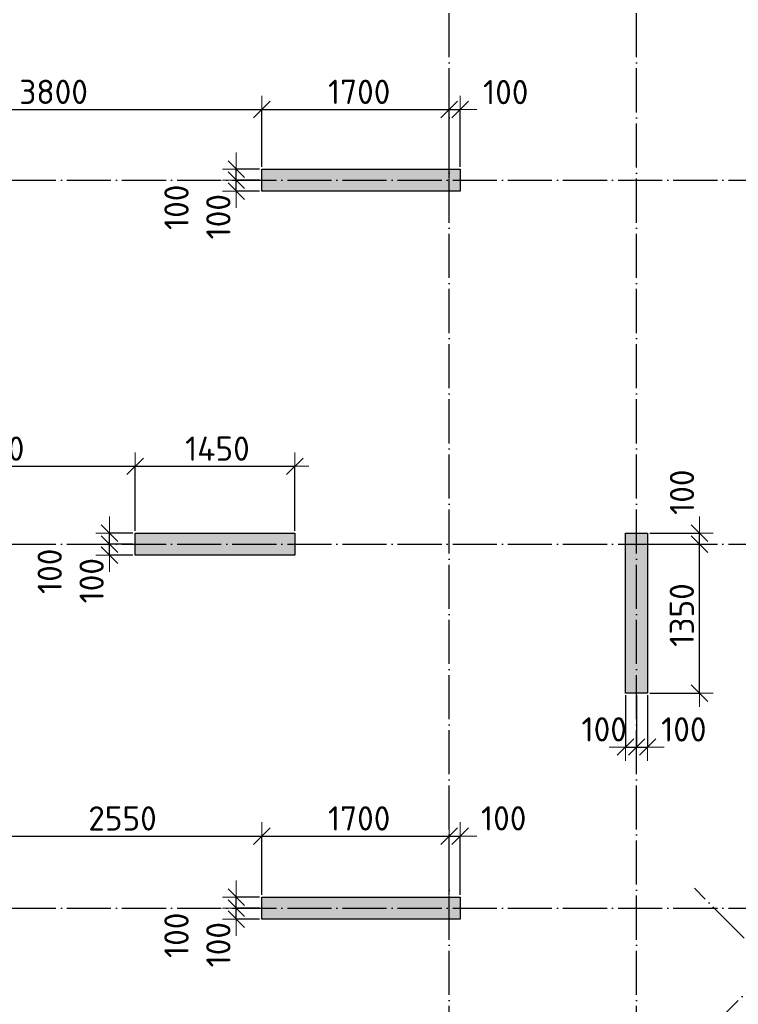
# Model space of a CAD drawing. Header units: millimetres. Extents: x -3495 to 112233, y -3287 to 47686.
# Tile 27 of 43: x 52803 to 59323, y 14329 to 23255. Entities that reach past the tile are written whole.
import ezdxf

# ---------------------------------------------------------------- set-up
doc = ezdxf.new("R2010")
doc.units = ezdxf.units.MM
doc.header["$PDMODE"] = 65
doc.linetypes.add('______11', pattern=[500, 400, -50, 0, -50])
doc.linetypes.add('______5', pattern=[1100, 800, -100, 100, -100])
doc.layers.add('Standard', color=7, linetype='Continuous', lineweight=25)
doc.layers.add('Размерная линия_ общее', color=7, linetype='Continuous', lineweight=13)
doc.layers.add('Осевая линия_ общее', color=7, linetype='______5', lineweight=13, true_color=0xa0a0a0)
doc.styles.add('ISOCPEUR', font='isocpeur.ttf')
doc.dimstyles.new('DIMSTYLE_3', dxfattribs={"dimtxt": 220, "dimasz": 250, "dimexe": 0, "dimexo": 0, "dimgap": 110, "dimtad": 2, "dimdec": 0, "dimrnd": 5, "dimzin": 12, "dimdsep": 46, "dimtxsty": 'ISOCPEUR', "dimblk1": 'ALL_ML_STRICH', "dimblk2": 'ALL_ML_STRICH', "dimsah": 1, "dimcen": 0, "dimclrd": 7, "dimclre": 256, "dimclrt": 7, "dimadec": 0, "dimazin": 0, "dimtfac": 1, "dimtdec": 0, "dimtix": 1, "dimtmove": 2, "dimatfit": 3, "dimfxl": 0, "dimtzin": 0, "dimlwd": 0, "dimlwe": -3, "dimarcsym": 0})
doc.dimstyles.new('DIMSTYLE_8', dxfattribs={"dimtxt": 220, "dimasz": 250, "dimexe": 0, "dimexo": 0, "dimgap": 110, "dimtad": 2, "dimdec": 0, "dimrnd": 5, "dimzin": 12, "dimdsep": 46, "dimtxsty": 'ISOCPEUR', "dimblk1": 'ALL_ML_STRICH', "dimblk2": 'ALL_ML_STRICH', "dimsah": 1, "dimcen": 0, "dimclrd": 7, "dimclre": 256, "dimclrt": 7, "dimadec": 0, "dimazin": 0, "dimtfac": 1, "dimtdec": 0, "dimtix": 1, "dimtmove": 2, "dimatfit": 3, "dimfxl": 0, "dimtvp": 1.2, "dimtzin": 0, "dimlwd": 0, "dimlwe": -3, "dimarcsym": 0})

# ---------------------------------------------------------------- blocks, each defined once
blk = doc.blocks.new('СЛОЖНЫЙ_ОБЪЕКТ_0')
at = {"layer": 'Осевая линия_ общее', "color": 253, "linetype": '______11', "lineweight": -3, "true_color": 0xa0a0a0, "transparency": 33554687}
for p, q in [((56700, -2590), (56700, 47490)), ((58400, -2590), (58400, 47490)), ((47230, 21800), (64410, 21800)), ((50552.2, 5594.3), (66504.5, 21546.6)), ((47230, 18500), (70260, 18500)), ((65387.3, 8917.7), (58924.3, 15380.6)), ((47230, 15200), (76050, 15200))]:
    blk.add_line(p, q, dxfattribs=at)
blk = doc.blocks.new('ALL_ML_STRICH')
at = {"color": 0, "linetype": 'ByBlock', "lineweight": -2}
for p, q in [((0, -0.5), (0, 0.5)), ((-1, 0), (0.5, 0)), ((-0.3, -0.3), (0.3, 0.3))]:
    blk.add_line(p, q, dxfattribs=at)
blk = doc.blocks.new('*D194')
at = {"layer": 'DEFPOINTS', "color": 7, "linetype": 'Continuous', "lineweight": 13, "transparency": 33554687}
for p in [(52450, 15853.8), (52450, 15300), (55000, 15300)]:
    blk.add_point(p, dxfattribs=at)
at = {"layer": 'Размерная линия_ общее', "color": 253, "linetype": 'Continuous', "lineweight": -2, "true_color": 0xa0a0a0, "transparency": 33554687}
for p, q in [((52450, 15320), (52450, 15853.8)), ((55000, 15320), (55000, 15853.8))]:
    blk.add_line(p, q, dxfattribs=at)
at = {"layer": 'Размерная линия_ общее', "color": 7, "linetype": 'Continuous', "lineweight": -2, "transparency": 33554687}
blk.add_line((52450, 15853.8), (55000, 15853.8), dxfattribs=at)
at = {"layer": 'Размерная линия_ общее', "color": 7, "linetype": 'Continuous', "lineweight": 13, "transparency": 33554687, "xscale": 250, "yscale": 250, "zscale": 250, "rotation": 180}
blk.add_blockref('ALL_ML_STRICH', (52450, 15853.8), dxfattribs=at)
at = {"layer": 'Размерная линия_ общее', "color": 7, "linetype": 'Continuous', "lineweight": 13, "transparency": 33554687, "xscale": 250, "yscale": 250, "zscale": 250}
blk.add_blockref('ALL_ML_STRICH', (55000, 15853.8), dxfattribs=at)
at = {"layer": 'Размерная линия_ общее', "color": 7, "linetype": 'Continuous', "lineweight": 13, "transparency": 33554687, "insert": (53736, 16013.8), "char_height": 220, "width": 880, "attachment_point": 5, "style": 'ISOCPEUR'}
blk.add_mtext('\\A1;{2550}', dxfattribs=at)
blk = doc.blocks.new('*D195')
at = {"layer": 'DEFPOINTS', "color": 7, "linetype": 'Continuous', "lineweight": 13, "transparency": 33554687}
for p in [(55000, 15853.8), (55000, 15300), (56700, 15300)]:
    blk.add_point(p, dxfattribs=at)
at = {"layer": 'Размерная линия_ общее', "color": 253, "linetype": 'Continuous', "lineweight": -2, "true_color": 0xa0a0a0, "transparency": 33554687}
for p, q in [((55000, 15320), (55000, 15853.8)), ((56700, 15320), (56700, 15853.8))]:
    blk.add_line(p, q, dxfattribs=at)
at = {"layer": 'Размерная линия_ общее', "color": 7, "linetype": 'Continuous', "lineweight": -2, "transparency": 33554687}
blk.add_line((55000, 15853.8), (56700, 15853.8), dxfattribs=at)
at = {"layer": 'Размерная линия_ общее', "color": 7, "linetype": 'Continuous', "lineweight": 13, "transparency": 33554687, "xscale": 250, "yscale": 250, "zscale": 250, "rotation": 180}
blk.add_blockref('ALL_ML_STRICH', (55000, 15853.8), dxfattribs=at)
at = {"layer": 'Размерная линия_ общее', "color": 7, "linetype": 'Continuous', "lineweight": 13, "transparency": 33554687, "xscale": 250, "yscale": 250, "zscale": 250}
blk.add_blockref('ALL_ML_STRICH', (56700, 15853.8), dxfattribs=at)
at = {"layer": 'Размерная линия_ общее', "color": 7, "linetype": 'Continuous', "lineweight": 13, "transparency": 33554687, "insert": (55883, 16013.8), "char_height": 220, "width": 880, "attachment_point": 5, "style": 'ISOCPEUR'}
blk.add_mtext('\\A1;{1700}', dxfattribs=at)
blk = doc.blocks.new('*D196')
at = {"layer": 'DEFPOINTS', "color": 7, "linetype": 'Continuous', "lineweight": 13, "transparency": 33554687}
for p in [(56700, 15853.8), (56700, 15300), (56800, 15300)]:
    blk.add_point(p, dxfattribs=at)
at = {"layer": 'Размерная линия_ общее', "color": 253, "linetype": 'Continuous', "lineweight": -2, "true_color": 0xa0a0a0, "transparency": 33554687}
for p, q in [((56700, 15320), (56700, 15853.8)), ((56800, 15320), (56800, 15853.8))]:
    blk.add_line(p, q, dxfattribs=at)
at = {"layer": 'Размерная линия_ общее', "color": 7, "linetype": 'Continuous', "lineweight": -2, "transparency": 33554687}
blk.add_line((56700, 15853.8), (56800, 15853.8), dxfattribs=at)
at = {"layer": 'Размерная линия_ общее', "color": 7, "linetype": 'Continuous', "lineweight": 13, "transparency": 33554687, "xscale": 250, "yscale": 250, "zscale": 250}
blk.add_blockref('ALL_ML_STRICH', (56800, 15853.8), dxfattribs=at)
at = {"layer": 'Размерная линия_ общее', "color": 7, "linetype": 'Continuous', "lineweight": 13, "transparency": 33554687, "xscale": 250, "yscale": 250, "zscale": 250, "rotation": 180}
blk.add_blockref('ALL_ML_STRICH', (56700, 15853.8), dxfattribs=at)
at = {"layer": 'Размерная линия_ общее', "color": 7, "linetype": 'Continuous', "lineweight": 13, "transparency": 33554687, "insert": (57194.2, 16014.5), "char_height": 220, "width": 660, "attachment_point": 5, "style": 'ISOCPEUR'}
blk.add_mtext('\\A1;{100}', dxfattribs=at)
blk = doc.blocks.new('*D198')
at = {"layer": 'DEFPOINTS', "color": 7, "linetype": 'Continuous', "lineweight": 13, "transparency": 33554687}
for p in [(51200, 22441.1), (51200, 21900), (55000, 21900)]:
    blk.add_point(p, dxfattribs=at)
at = {"layer": 'Размерная линия_ общее', "color": 253, "linetype": 'Continuous', "lineweight": -2, "true_color": 0xa0a0a0, "transparency": 33554687}
for p, q in [((51200, 21920), (51200, 22441.1)), ((55000, 21920), (55000, 22441.1))]:
    blk.add_line(p, q, dxfattribs=at)
at = {"layer": 'Размерная линия_ общее', "color": 7, "linetype": 'Continuous', "lineweight": -2, "transparency": 33554687}
blk.add_line((51200, 22441.1), (55000, 22441.1), dxfattribs=at)
at = {"layer": 'Размерная линия_ общее', "color": 7, "linetype": 'Continuous', "lineweight": 13, "transparency": 33554687, "xscale": 250, "yscale": 250, "zscale": 250, "rotation": 180}
blk.add_blockref('ALL_ML_STRICH', (51200, 22441.1), dxfattribs=at)
at = {"layer": 'Размерная линия_ общее', "color": 7, "linetype": 'Continuous', "lineweight": 13, "transparency": 33554687, "xscale": 250, "yscale": 250, "zscale": 250}
blk.add_blockref('ALL_ML_STRICH', (55000, 22441.1), dxfattribs=at)
at = {"layer": 'Размерная линия_ общее', "color": 7, "linetype": 'Continuous', "lineweight": 13, "transparency": 33554687, "insert": (53111, 22601.1), "char_height": 220, "width": 880, "attachment_point": 5, "style": 'ISOCPEUR'}
blk.add_mtext('\\A1;{3800}', dxfattribs=at)
blk = doc.blocks.new('*D199')
at = {"layer": 'DEFPOINTS', "color": 7, "linetype": 'Continuous', "lineweight": 13, "transparency": 33554687}
for p in [(55000, 22441.1), (55000, 21900), (56700, 21800)]:
    blk.add_point(p, dxfattribs=at)
at = {"layer": 'Размерная линия_ общее', "color": 253, "linetype": 'Continuous', "lineweight": -2, "true_color": 0xa0a0a0, "transparency": 33554687}
for p, q in [((55000, 21920), (55000, 22441.1)), ((56700, 21820), (56700, 22441.1))]:
    blk.add_line(p, q, dxfattribs=at)
at = {"layer": 'Размерная линия_ общее', "color": 7, "linetype": 'Continuous', "lineweight": -2, "transparency": 33554687}
blk.add_line((55000, 22441.1), (56700, 22441.1), dxfattribs=at)
at = {"layer": 'Размерная линия_ общее', "color": 7, "linetype": 'Continuous', "lineweight": 13, "transparency": 33554687, "xscale": 250, "yscale": 250, "zscale": 250, "rotation": 180}
blk.add_blockref('ALL_ML_STRICH', (55000, 22441.1), dxfattribs=at)
at = {"layer": 'Размерная линия_ общее', "color": 7, "linetype": 'Continuous', "lineweight": 13, "transparency": 33554687, "xscale": 250, "yscale": 250, "zscale": 250}
blk.add_blockref('ALL_ML_STRICH', (56700, 22441.1), dxfattribs=at)
at = {"layer": 'Размерная линия_ общее', "color": 7, "linetype": 'Continuous', "lineweight": 13, "transparency": 33554687, "insert": (55883, 22601.1), "char_height": 220, "width": 880, "attachment_point": 5, "style": 'ISOCPEUR'}
blk.add_mtext('\\A1;{1700}', dxfattribs=at)
blk = doc.blocks.new('*D200')
at = {"layer": 'DEFPOINTS', "color": 7, "linetype": 'Continuous', "lineweight": 13, "transparency": 33554687}
for p in [(56700, 22441.1), (56800, 21900), (56700, 21800)]:
    blk.add_point(p, dxfattribs=at)
at = {"layer": 'Размерная линия_ общее', "color": 253, "linetype": 'Continuous', "lineweight": -2, "true_color": 0xa0a0a0, "transparency": 33554687}
for p, q in [((56700, 21820), (56700, 22441.1)), ((56800, 21920), (56800, 22441.1))]:
    blk.add_line(p, q, dxfattribs=at)
at = {"layer": 'Размерная линия_ общее', "color": 7, "linetype": 'Continuous', "lineweight": -2, "transparency": 33554687}
blk.add_line((56700, 22441.1), (56800, 22441.1), dxfattribs=at)
at = {"layer": 'Размерная линия_ общее', "color": 7, "linetype": 'Continuous', "lineweight": 13, "transparency": 33554687, "xscale": 250, "yscale": 250, "zscale": 250}
blk.add_blockref('ALL_ML_STRICH', (56800, 22441.1), dxfattribs=at)
at = {"layer": 'Размерная линия_ общее', "color": 7, "linetype": 'Continuous', "lineweight": 13, "transparency": 33554687, "xscale": 250, "yscale": 250, "zscale": 250, "rotation": 180}
blk.add_blockref('ALL_ML_STRICH', (56700, 22441.1), dxfattribs=at)
at = {"layer": 'Размерная линия_ общее', "color": 7, "linetype": 'Continuous', "lineweight": 13, "transparency": 33554687, "insert": (57212.7, 22598.8), "char_height": 220, "width": 660, "attachment_point": 5, "style": 'ISOCPEUR'}
blk.add_mtext('\\A1;{100}', dxfattribs=at)
blk = doc.blocks.new('*D202')
at = {"layer": 'DEFPOINTS', "color": 7, "linetype": 'Continuous', "lineweight": 13, "transparency": 33554687}
for p in [(51200, 19206.4), (51200, 18600), (53850, 18600)]:
    blk.add_point(p, dxfattribs=at)
at = {"layer": 'Размерная линия_ общее', "color": 253, "linetype": 'Continuous', "lineweight": -2, "true_color": 0xa0a0a0, "transparency": 33554687}
for p, q in [((51200, 18620), (51200, 19206.4)), ((53850, 18620), (53850, 19206.4))]:
    blk.add_line(p, q, dxfattribs=at)
at = {"layer": 'Размерная линия_ общее', "color": 7, "linetype": 'Continuous', "lineweight": -2, "transparency": 33554687}
blk.add_line((51200, 19206.4), (53850, 19206.4), dxfattribs=at)
at = {"layer": 'Размерная линия_ общее', "color": 7, "linetype": 'Continuous', "lineweight": 13, "transparency": 33554687, "xscale": 250, "yscale": 250, "zscale": 250, "rotation": 180}
blk.add_blockref('ALL_ML_STRICH', (51200, 19206.4), dxfattribs=at)
at = {"layer": 'Размерная линия_ общее', "color": 7, "linetype": 'Continuous', "lineweight": 13, "transparency": 33554687, "xscale": 250, "yscale": 250, "zscale": 250}
blk.add_blockref('ALL_ML_STRICH', (53850, 19206.4), dxfattribs=at)
at = {"layer": 'Размерная линия_ общее', "color": 7, "linetype": 'Continuous', "lineweight": 13, "transparency": 33554687, "insert": (52536, 19366.4), "char_height": 220, "width": 880, "attachment_point": 5, "style": 'ISOCPEUR'}
blk.add_mtext('\\A1;{2650}', dxfattribs=at)
blk = doc.blocks.new('*D203')
at = {"layer": 'DEFPOINTS', "color": 7, "linetype": 'Continuous', "lineweight": 13, "transparency": 33554687}
for p in [(53850, 19206.4), (53850, 18600), (55300, 18600)]:
    blk.add_point(p, dxfattribs=at)
at = {"layer": 'Размерная линия_ общее', "color": 253, "linetype": 'Continuous', "lineweight": -2, "true_color": 0xa0a0a0, "transparency": 33554687}
for p, q in [((53850, 18620), (53850, 19206.4)), ((55300, 18620), (55300, 19206.4))]:
    blk.add_line(p, q, dxfattribs=at)
at = {"layer": 'Размерная линия_ общее', "color": 7, "linetype": 'Continuous', "lineweight": -2, "transparency": 33554687}
blk.add_line((53850, 19206.4), (55300, 19206.4), dxfattribs=at)
at = {"layer": 'Размерная линия_ общее', "color": 7, "linetype": 'Continuous', "lineweight": 13, "transparency": 33554687, "xscale": 250, "yscale": 250, "zscale": 250, "rotation": 180}
blk.add_blockref('ALL_ML_STRICH', (53850, 19206.4), dxfattribs=at)
at = {"layer": 'Размерная линия_ общее', "color": 7, "linetype": 'Continuous', "lineweight": 13, "transparency": 33554687, "xscale": 250, "yscale": 250, "zscale": 250}
blk.add_blockref('ALL_ML_STRICH', (55300, 19206.4), dxfattribs=at)
at = {"layer": 'Размерная линия_ общее', "color": 7, "linetype": 'Continuous', "lineweight": 13, "transparency": 33554687, "insert": (54597, 19366.4), "char_height": 220, "width": 880, "attachment_point": 5, "style": 'ISOCPEUR'}
blk.add_mtext('\\A1;{1450}', dxfattribs=at)
blk = doc.blocks.new('*D218')
at = {"layer": 'DEFPOINTS', "color": 7, "linetype": 'Continuous', "lineweight": 13, "transparency": 33554687}
for p in [(58500, 18500), (58500, 17150), (58970.1, 17150)]:
    blk.add_point(p, dxfattribs=at)
at = {"layer": 'Размерная линия_ общее', "color": 253, "linetype": 'Continuous', "lineweight": -2, "true_color": 0xa0a0a0, "transparency": 33554687}
for p, q in [((58520, 18500), (58970.1, 18500)), ((58520, 17150), (58970.1, 17150))]:
    blk.add_line(p, q, dxfattribs=at)
at = {"layer": 'Размерная линия_ общее', "color": 7, "linetype": 'Continuous', "lineweight": -2, "transparency": 33554687}
blk.add_line((58970.1, 17150), (58970.1, 18500), dxfattribs=at)
at = {"layer": 'Размерная линия_ общее', "color": 7, "linetype": 'Continuous', "lineweight": 13, "transparency": 33554687, "xscale": 250, "yscale": 250, "zscale": 250}
for p, rotation in [((58970.1, 18500), 90), ((58970.1, 17150), 270)]:
    blk.add_blockref('ALL_ML_STRICH', p, dxfattribs=dict(at, rotation=rotation))
at = {"layer": 'Размерная линия_ общее', "color": 7, "linetype": 'Continuous', "lineweight": 13, "transparency": 33554687, "insert": (58810.1, 17858), "char_height": 220, "width": 880, "attachment_point": 5, "rotation": 90, "style": 'ISOCPEUR'}
blk.add_mtext('\\A1;{1350}', dxfattribs=at)
blk = doc.blocks.new('*D219')
at = {"layer": 'DEFPOINTS', "color": 7, "linetype": 'Continuous', "lineweight": 13, "transparency": 33554687}
for p in [(58500, 18600), (58500, 18500), (58970.1, 18500)]:
    blk.add_point(p, dxfattribs=at)
at = {"layer": 'Размерная линия_ общее', "color": 253, "linetype": 'Continuous', "lineweight": -2, "true_color": 0xa0a0a0, "transparency": 33554687}
for p, q in [((58520, 18600), (58970.1, 18600)), ((58520, 18500), (58970.1, 18500))]:
    blk.add_line(p, q, dxfattribs=at)
at = {"layer": 'Размерная линия_ общее', "color": 7, "linetype": 'Continuous', "lineweight": -2, "transparency": 33554687}
blk.add_line((58970.1, 18500), (58970.1, 18600), dxfattribs=at)
at = {"layer": 'Размерная линия_ общее', "color": 7, "linetype": 'Continuous', "lineweight": 13, "transparency": 33554687, "xscale": 250, "yscale": 250, "zscale": 250}
for p, rotation in [((58970.1, 18500), 270), ((58970.1, 18600), 90)]:
    blk.add_blockref('ALL_ML_STRICH', p, dxfattribs=dict(at, rotation=rotation))
at = {"layer": 'Размерная линия_ общее', "color": 7, "linetype": 'Continuous', "lineweight": 13, "transparency": 33554687, "insert": (58811.5, 18971.4), "char_height": 220, "width": 660, "attachment_point": 5, "rotation": 90, "style": 'ISOCPEUR'}
blk.add_mtext('\\A1;{100}', dxfattribs=at)
blk = doc.blocks.new('*D242')
at = {"layer": 'DEFPOINTS', "color": 7, "linetype": 'Continuous', "lineweight": 13, "transparency": 33554687}
for p in [(55000, 21800), (54768, 21700), (55000, 21700)]:
    blk.add_point(p, dxfattribs=at)
at = {"layer": 'Размерная линия_ общее', "color": 253, "linetype": 'Continuous', "lineweight": -2, "true_color": 0xa0a0a0, "transparency": 33554687}
for p, q in [((54980, 21800), (54768, 21800)), ((54980, 21700), (54768, 21700))]:
    blk.add_line(p, q, dxfattribs=at)
at = {"layer": 'Размерная линия_ общее', "color": 7, "linetype": 'Continuous', "lineweight": -2, "transparency": 33554687}
blk.add_line((54768, 21700), (54768, 21800), dxfattribs=at)
at = {"layer": 'Размерная линия_ общее', "color": 7, "linetype": 'Continuous', "lineweight": 13, "transparency": 33554687, "xscale": 250, "yscale": 250, "zscale": 250}
for p, rotation in [((54768, 21700), 270), ((54768, 21800), 90)]:
    blk.add_blockref('ALL_ML_STRICH', p, dxfattribs=dict(at, rotation=rotation))
at = {"layer": 'Размерная линия_ общее', "color": 7, "linetype": 'Continuous', "lineweight": 13, "transparency": 33554687, "insert": (54605.6, 21468.8), "char_height": 220, "width": 660, "attachment_point": 5, "rotation": 90, "style": 'ISOCPEUR'}
blk.add_mtext('\\A1;{100}', dxfattribs=at)
blk = doc.blocks.new('*D243')
at = {"layer": 'DEFPOINTS', "color": 7, "linetype": 'Continuous', "lineweight": 13, "transparency": 33554687}
for p in [(55000, 21900), (54768, 21800), (55000, 21800)]:
    blk.add_point(p, dxfattribs=at)
at = {"layer": 'Размерная линия_ общее', "color": 253, "linetype": 'Continuous', "lineweight": -2, "true_color": 0xa0a0a0, "transparency": 33554687}
for p, q in [((54980, 21900), (54768, 21900)), ((54980, 21800), (54768, 21800))]:
    blk.add_line(p, q, dxfattribs=at)
at = {"layer": 'Размерная линия_ общее', "color": 7, "linetype": 'Continuous', "lineweight": -2, "transparency": 33554687}
blk.add_line((54768, 21800), (54768, 21900), dxfattribs=at)
at = {"layer": 'Размерная линия_ общее', "color": 7, "linetype": 'Continuous', "lineweight": 13, "transparency": 33554687, "xscale": 250, "yscale": 250, "zscale": 250}
for p, rotation in [((54768, 21800), 270), ((54768, 21900), 90)]:
    blk.add_blockref('ALL_ML_STRICH', p, dxfattribs=dict(at, rotation=rotation))
at = {"layer": 'Размерная линия_ общее', "color": 7, "linetype": 'Continuous', "lineweight": 13, "transparency": 33554687, "insert": (54225.6, 21554.1), "char_height": 220, "width": 660, "attachment_point": 5, "rotation": 90, "style": 'ISOCPEUR'}
blk.add_mtext('\\A1;{100}', dxfattribs=at)
blk = doc.blocks.new('*D246')
at = {"layer": 'DEFPOINTS', "color": 7, "linetype": 'Continuous', "lineweight": 13, "transparency": 33554687}
for p in [(53850, 18500), (53618, 18400), (53850, 18400)]:
    blk.add_point(p, dxfattribs=at)
at = {"layer": 'Размерная линия_ общее', "color": 253, "linetype": 'Continuous', "lineweight": -2, "true_color": 0xa0a0a0, "transparency": 33554687}
for p, q in [((53830, 18500), (53618, 18500)), ((53830, 18400), (53618, 18400))]:
    blk.add_line(p, q, dxfattribs=at)
at = {"layer": 'Размерная линия_ общее', "color": 7, "linetype": 'Continuous', "lineweight": -2, "transparency": 33554687}
blk.add_line((53618, 18400), (53618, 18500), dxfattribs=at)
at = {"layer": 'Размерная линия_ общее', "color": 7, "linetype": 'Continuous', "lineweight": 13, "transparency": 33554687, "xscale": 250, "yscale": 250, "zscale": 250}
for p, rotation in [((53618, 18400), 270), ((53618, 18500), 90)]:
    blk.add_blockref('ALL_ML_STRICH', p, dxfattribs=dict(at, rotation=rotation))
at = {"layer": 'Размерная линия_ общее', "color": 7, "linetype": 'Continuous', "lineweight": 13, "transparency": 33554687, "insert": (53455.6, 18168.8), "char_height": 220, "width": 660, "attachment_point": 5, "rotation": 90, "style": 'ISOCPEUR'}
blk.add_mtext('\\A1;{100}', dxfattribs=at)
blk = doc.blocks.new('*D247')
at = {"layer": 'DEFPOINTS', "color": 7, "linetype": 'Continuous', "lineweight": 13, "transparency": 33554687}
for p in [(53850, 18600), (53618, 18500), (53850, 18500)]:
    blk.add_point(p, dxfattribs=at)
at = {"layer": 'Размерная линия_ общее', "color": 253, "linetype": 'Continuous', "lineweight": -2, "true_color": 0xa0a0a0, "transparency": 33554687}
for p, q in [((53830, 18600), (53618, 18600)), ((53830, 18500), (53618, 18500))]:
    blk.add_line(p, q, dxfattribs=at)
at = {"layer": 'Размерная линия_ общее', "color": 7, "linetype": 'Continuous', "lineweight": -2, "transparency": 33554687}
blk.add_line((53618, 18500), (53618, 18600), dxfattribs=at)
at = {"layer": 'Размерная линия_ общее', "color": 7, "linetype": 'Continuous', "lineweight": 13, "transparency": 33554687, "xscale": 250, "yscale": 250, "zscale": 250}
for p, rotation in [((53618, 18500), 270), ((53618, 18600), 90)]:
    blk.add_blockref('ALL_ML_STRICH', p, dxfattribs=dict(at, rotation=rotation))
at = {"layer": 'Размерная линия_ общее', "color": 7, "linetype": 'Continuous', "lineweight": 13, "transparency": 33554687, "insert": (53075.6, 18254.1), "char_height": 220, "width": 660, "attachment_point": 5, "rotation": 90, "style": 'ISOCPEUR'}
blk.add_mtext('\\A1;{100}', dxfattribs=at)
blk = doc.blocks.new('*D248')
at = {"layer": 'DEFPOINTS', "color": 7, "linetype": 'Continuous', "lineweight": 13, "transparency": 33554687}
for p in [(55000, 15200), (54768, 15100), (55000, 15100)]:
    blk.add_point(p, dxfattribs=at)
at = {"layer": 'Размерная линия_ общее', "color": 253, "linetype": 'Continuous', "lineweight": -2, "true_color": 0xa0a0a0, "transparency": 33554687}
for p, q in [((54980, 15200), (54768, 15200)), ((54980, 15100), (54768, 15100))]:
    blk.add_line(p, q, dxfattribs=at)
at = {"layer": 'Размерная линия_ общее', "color": 7, "linetype": 'Continuous', "lineweight": -2, "transparency": 33554687}
blk.add_line((54768, 15100), (54768, 15200), dxfattribs=at)
at = {"layer": 'Размерная линия_ общее', "color": 7, "linetype": 'Continuous', "lineweight": 13, "transparency": 33554687, "xscale": 250, "yscale": 250, "zscale": 250}
for p, rotation in [((54768, 15100), 270), ((54768, 15200), 90)]:
    blk.add_blockref('ALL_ML_STRICH', p, dxfattribs=dict(at, rotation=rotation))
at = {"layer": 'Размерная линия_ общее', "color": 7, "linetype": 'Continuous', "lineweight": 13, "transparency": 33554687, "insert": (54605.6, 14868.8), "char_height": 220, "width": 660, "attachment_point": 5, "rotation": 90, "style": 'ISOCPEUR'}
blk.add_mtext('\\A1;{100}', dxfattribs=at)
blk = doc.blocks.new('*D249')
at = {"layer": 'DEFPOINTS', "color": 7, "linetype": 'Continuous', "lineweight": 13, "transparency": 33554687}
for p in [(55000, 15300), (54768, 15200), (55000, 15200)]:
    blk.add_point(p, dxfattribs=at)
at = {"layer": 'Размерная линия_ общее', "color": 253, "linetype": 'Continuous', "lineweight": -2, "true_color": 0xa0a0a0, "transparency": 33554687}
for p, q in [((54980, 15300), (54768, 15300)), ((54980, 15200), (54768, 15200))]:
    blk.add_line(p, q, dxfattribs=at)
at = {"layer": 'Размерная линия_ общее', "color": 7, "linetype": 'Continuous', "lineweight": -2, "transparency": 33554687}
blk.add_line((54768, 15200), (54768, 15300), dxfattribs=at)
at = {"layer": 'Размерная линия_ общее', "color": 7, "linetype": 'Continuous', "lineweight": 13, "transparency": 33554687, "xscale": 250, "yscale": 250, "zscale": 250}
for p, rotation in [((54768, 15200), 270), ((54768, 15300), 90)]:
    blk.add_blockref('ALL_ML_STRICH', p, dxfattribs=dict(at, rotation=rotation))
at = {"layer": 'Размерная линия_ общее', "color": 7, "linetype": 'Continuous', "lineweight": 13, "transparency": 33554687, "insert": (54225.6, 14954.1), "char_height": 220, "width": 660, "attachment_point": 5, "rotation": 90, "style": 'ISOCPEUR'}
blk.add_mtext('\\A1;{100}', dxfattribs=at)
blk = doc.blocks.new('*D310')
at = {"layer": 'DEFPOINTS', "color": 7, "linetype": 'Continuous', "lineweight": 13, "transparency": 33554687}
for p in [(58300, 17150), (58400, 17150), (58300, 16660.9)]:
    blk.add_point(p, dxfattribs=at)
at = {"layer": 'Размерная линия_ общее', "color": 253, "linetype": 'Continuous', "lineweight": -2, "true_color": 0xa0a0a0, "transparency": 33554687}
for p, q in [((58300, 17130), (58300, 16660.9)), ((58400, 17130), (58400, 16660.9))]:
    blk.add_line(p, q, dxfattribs=at)
at = {"layer": 'Размерная линия_ общее', "color": 7, "linetype": 'Continuous', "lineweight": -2, "transparency": 33554687}
blk.add_line((58300, 16660.9), (58400, 16660.9), dxfattribs=at)
at = {"layer": 'Размерная линия_ общее', "color": 7, "linetype": 'Continuous', "lineweight": 13, "transparency": 33554687, "xscale": 250, "yscale": 250, "zscale": 250}
blk.add_blockref('ALL_ML_STRICH', (58400, 16660.9), dxfattribs=at)
at = {"layer": 'Размерная линия_ общее', "color": 7, "linetype": 'Continuous', "lineweight": 13, "transparency": 33554687, "xscale": 250, "yscale": 250, "zscale": 250, "rotation": 180}
blk.add_blockref('ALL_ML_STRICH', (58300, 16660.9), dxfattribs=at)
at = {"layer": 'Размерная линия_ общее', "color": 7, "linetype": 'Continuous', "lineweight": 13, "transparency": 33554687, "insert": (58106, 16821.2), "char_height": 220, "width": 660, "attachment_point": 5, "style": 'ISOCPEUR'}
blk.add_mtext('\\A1;{100}', dxfattribs=at)
blk = doc.blocks.new('*D311')
at = {"layer": 'DEFPOINTS', "color": 7, "linetype": 'Continuous', "lineweight": 13, "transparency": 33554687}
for p in [(58400, 17150), (58500, 17150), (58400, 16660.9)]:
    blk.add_point(p, dxfattribs=at)
at = {"layer": 'Размерная линия_ общее', "color": 253, "linetype": 'Continuous', "lineweight": -2, "true_color": 0xa0a0a0, "transparency": 33554687}
for p, q in [((58400, 17130), (58400, 16660.9)), ((58500, 17130), (58500, 16660.9))]:
    blk.add_line(p, q, dxfattribs=at)
at = {"layer": 'Размерная линия_ общее', "color": 7, "linetype": 'Continuous', "lineweight": -2, "transparency": 33554687}
blk.add_line((58400, 16660.9), (58500, 16660.9), dxfattribs=at)
at = {"layer": 'Размерная линия_ общее', "color": 7, "linetype": 'Continuous', "lineweight": 13, "transparency": 33554687, "xscale": 250, "yscale": 250, "zscale": 250}
blk.add_blockref('ALL_ML_STRICH', (58500, 16660.9), dxfattribs=at)
at = {"layer": 'Размерная линия_ общее', "color": 7, "linetype": 'Continuous', "lineweight": 13, "transparency": 33554687, "xscale": 250, "yscale": 250, "zscale": 250, "rotation": 180}
blk.add_blockref('ALL_ML_STRICH', (58400, 16660.9), dxfattribs=at)
at = {"layer": 'Размерная линия_ общее', "color": 7, "linetype": 'Continuous', "lineweight": 13, "transparency": 33554687, "insert": (58828.5, 16820.9), "char_height": 220, "width": 660, "attachment_point": 5, "style": 'ISOCPEUR'}
blk.add_mtext('\\A1;{100}', dxfattribs=at)

msp = doc.modelspace()

# ---------------------------------------------------------------- hatches: boundary and pattern name
at = {"linetype": 'Continuous', "lineweight": 13, "transparency": 33554687}
for points in [[(55000, 21900), (55000, 21700), (56800, 21700), (56800, 21900)], [(55300, 18400), (55300, 18600), (53850, 18600), (53850, 18400)], [(55000, 15300), (55000, 15100), (56800, 15100), (56800, 15300)]]:
    msp.add_hatch(color=7, dxfattribs=at).paths.add_polyline_path(points)
at = {"layer": 'Standard', "linetype": 'Continuous', "lineweight": 13, "transparency": 33554687}
msp.add_hatch(color=7, dxfattribs=at).paths.add_polyline_path([(58300, 17150), (58500, 17150), (58500, 18600), (58300, 18600)])

# ---------------------------------------------------------------- linework, layer by layer
at = {"color": 7, "linetype": 'Continuous', "lineweight": -3, "transparency": 33554687}
for p, q in [((55000, 21700), (55000, 21900)), ((55000, 21900), (56800, 21900)), ((56800, 21900), (56800, 21700)), ((56800, 21700), (55000, 21700)), ((53850, 18400), (53850, 18600)), ((53850, 18600), (55300, 18600)), ((55300, 18600), (55300, 18400)), ((55300, 18400), (53850, 18400)), ((55000, 15100), (55000, 15300)), ((55000, 15300), (56800, 15300)), ((56800, 15300), (56800, 15100)), ((56800, 15100), (55000, 15100))]:
    msp.add_line(p, q, dxfattribs=at)
at = {"layer": 'Standard', "color": 7, "linetype": 'Continuous', "lineweight": -3, "transparency": 33554687}
for p, q in [((58300, 17150), (58300, 18600)), ((58300, 18600), (58500, 18600)), ((58500, 18600), (58500, 17150)), ((58500, 17150), (58300, 17150))]:
    msp.add_line(p, q, dxfattribs=at)

# ---------------------------------------------------------------- block references
at = {"layer": 'Осевая линия_ общее', "color": 253, "linetype": '______11', "lineweight": -3, "true_color": 0xa0a0a0, "transparency": 33554687}
msp.add_blockref('СЛОЖНЫЙ_ОБЪЕКТ_0', (0, 0), dxfattribs=at)

# ---------------------------------------------------------------- dimensions: what is measured, and where the dimension line sits
at = {"layer": 'Размерная линия_ общее', "color": 7, "linetype": 'Continuous', "lineweight": 13, "transparency": 33554687}
for base, p1, p2, dimstyle, picture, middle in [((55000, 22441.1), (51200, 21920), (55000, 21920), 'DIMSTYLE_3', '*D198', (53111, 22601.1)), ((56700, 22441.1), (55000, 21920), (56700, 21820), 'DIMSTYLE_3', '*D199', (55883, 22601.1)), ((56800, 22441.1), (56700, 21820), (56800, 21920), 'DIMSTYLE_8', '*D200', (57212.7, 22598.8)), ((53850, 19206.4), (51200, 18620), (53850, 18620), 'DIMSTYLE_3', '*D202', (52536, 19366.4)), ((55300, 19206.4), (53850, 18620), (55300, 18620), 'DIMSTYLE_3', '*D203', (54597, 19366.4)), ((58400, 16660.9), (58300, 17130), (58400, 17130), 'DIMSTYLE_8', '*D310', (58106, 16821.2)), ((58500, 16660.9), (58400, 17130), (58500, 17130), 'DIMSTYLE_8', '*D311', (58828.5, 16820.9)), ((55000, 15853.8), (52450, 15320), (55000, 15320), 'DIMSTYLE_3', '*D194', (53736, 16013.8)), ((56700, 15853.8), (55000, 15320), (56700, 15320), 'DIMSTYLE_3', '*D195', (55883, 16013.8)), ((56800, 15853.8), (56700, 15320), (56800, 15320), 'DIMSTYLE_8', '*D196', (57194.2, 16014.5))]:
    dim = msp.add_linear_dim(base=base, p1=p1, p2=p2, dimstyle=dimstyle, override={"dimpost": '<>', "dimclrd": 7, "dimclre": 253, "dimclrt": 7, "dimlwd": 0, "dimlwe": 65533}, dxfattribs=at)
    dim.commit()
    dim.dimension.update_dxf_attribs({"geometry": picture, "text_midpoint": middle, "dimtype": 160})
for base, p1, p2, dimstyle, picture, middle in [((54768, 21900), (54980, 21800), (54980, 21900), 'DIMSTYLE_8', '*D243', (54225.6, 21554.1)), ((54768, 21800), (54980, 21700), (54980, 21800), 'DIMSTYLE_8', '*D242', (54605.6, 21468.8)), ((58970.1, 18600), (58520, 18500), (58520, 18600), 'DIMSTYLE_8', '*D219', (58811.5, 18971.4)), ((53618, 18600), (53830, 18500), (53830, 18600), 'DIMSTYLE_8', '*D247', (53075.6, 18254.1)), ((53618, 18500), (53830, 18400), (53830, 18500), 'DIMSTYLE_8', '*D246', (53455.6, 18168.8)), ((58970.1, 18500), (58520, 17150), (58520, 18500), 'DIMSTYLE_3', '*D218', (58810.1, 17858)), ((54768, 15300), (54980, 15200), (54980, 15300), 'DIMSTYLE_8', '*D249', (54225.6, 14954.1)), ((54768, 15200), (54980, 15100), (54980, 15200), 'DIMSTYLE_8', '*D248', (54605.6, 14868.8))]:
    dim = msp.add_linear_dim(base=base, p1=p1, p2=p2, angle=90, dimstyle=dimstyle, override={"dimpost": '<>', "dimclrd": 7, "dimclre": 253, "dimclrt": 7, "dimlwd": 0, "dimlwe": 65533}, dxfattribs=at)
    dim.commit()
    dim.dimension.update_dxf_attribs({"geometry": picture, "text_midpoint": middle, "dimtype": 160})

doc.saveas('drawing.dxf')
